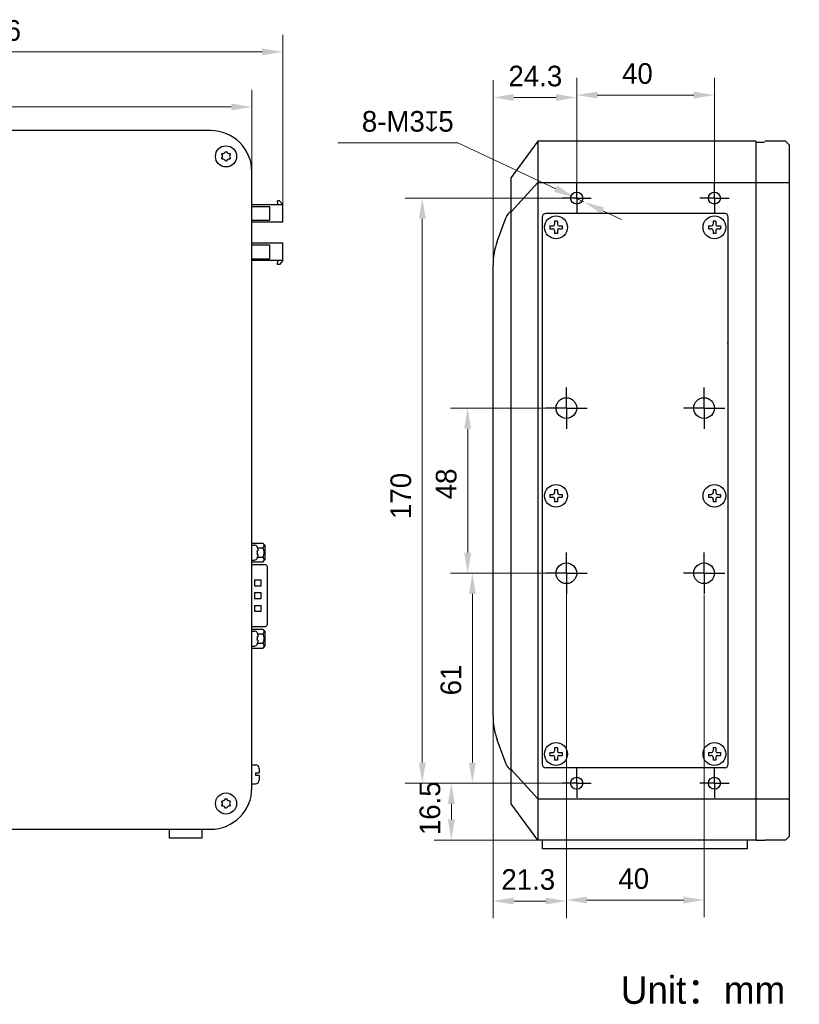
# Model space of a CAD drawing. Header units: millimetres. Extents: x 2240 to 2466, y 1549 to 1692.
# Tile 5 of 5: x 2353 to 2466, y 1549 to 1692. Entities that reach past the tile are written whole.
import ezdxf

# ---------------------------------------------------------------- set-up
doc = ezdxf.new("R2010")
doc.units = ezdxf.units.MM
doc.header["$LTSCALE"] = 0.3
for name, color, linetype in [('0 @ 1', 7, 'Continuous'), ('00_COMPONENTS', 7, 'Continuous'), ('03_ALL_AXES', 7, 'Continuous'), ('51__DRAFT_DIMS', 7, 'Continuous')]:
    doc.layers.add(name, color=color, linetype=linetype)
doc.styles.get("Standard").update_dxf_attribs({"font": '兰亭黑 GBK.TTF'})
doc.styles.add('尺寸值样式', font='兰亭黑 GBK.TTF')
doc.dimstyles.new('1直线标注', dxfattribs={"dimtxt": 3, "dimasz": 3, "dimexe": 2.5, "dimexo": 0, "dimtad": 1, "dimlfac": 2, "dimdsep": 46, "dimtxsty": '尺寸值样式', "dimblk": '_FILLED', "dimcen": 0, "dimclrd": 8, "dimclre": 8, "dimclrt": 7, "dimadec": 0, "dimazin": 0, "dimtp": 0.001, "dimtm": 0.001, "dimtfac": 1, "dimtmove": 0, "dimatfit": 0, "dimldrblk": '_FILLED', "dimfxl": 1, "dimtolj": 1, "dimlwd": 15, "dimlwe": 15, "dimarcsym": 0})
doc.dimstyles.new('2圆直径标注', dxfattribs={"dimtxt": 3, "dimasz": 3, "dimexe": 2.5, "dimexo": 0, "dimtad": 1, "dimtoh": 1, "dimdec": 3, "dimlfac": 2, "dimdsep": 46, "dimtxsty": '尺寸值样式', "dimblk": '_FILLED', "dimcen": 0, "dimclrd": 8, "dimclre": 8, "dimclrt": 7, "dimadec": 0, "dimazin": 0, "dimtp": 0.001, "dimtm": 0.001, "dimtfac": 1, "dimtdec": 3, "dimtmove": 0, "dimatfit": 2, "dimldrblk": '_FILLED', "dimfxl": 1, "dimtolj": 1, "dimlwd": 15, "dimlwe": 15, "dimarcsym": 0})

# ---------------------------------------------------------------- blocks, each defined once
blk = doc.blocks.new('_FILLED')
at = {"color": 0, "linetype": 'ByBlock'}
blk.add_solid([(0, 0), (-1, 0.167), (-1, -0.167)], dxfattribs=at)
blk = doc.blocks.new('*D59')
at = {"layer": '51__DRAFT_DIMS', "color": 8, "lineweight": 15}
for p, q in [((2308.35, 1638.05), (2308.35, 1689.48)), ((2391.35, 1663.6), (2391.35, 1689.48)), ((2311.35, 1686.98), (2388.35, 1686.98))]:
    blk.add_line(p, q, dxfattribs=at)
at = {"layer": 'Defpoints', "color": 0}
for p in [(2391.35, 1686.98), (2391.35, 1663.6), (2308.35, 1638.05)]:
    blk.add_point(p, dxfattribs=at)
at = {"layer": '51__DRAFT_DIMS', "color": 8, "linetype": 'ByBlock', "lineweight": 15, "xscale": 3, "yscale": 3, "zscale": 3, "rotation": 180}
blk.add_blockref('_FILLED', (2308.35, 1686.98), dxfattribs=at)
at = {"layer": '51__DRAFT_DIMS', "color": 8, "linetype": 'ByBlock', "lineweight": 15, "xscale": 3, "yscale": 3, "zscale": 3}
blk.add_blockref('_FILLED', (2391.35, 1686.98), dxfattribs=at)
at = {"layer": '51__DRAFT_DIMS', "color": 7, "insert": (2349.98, 1691.6), "char_height": 3, "attachment_point": 2, "line_spacing_factor": 0.9, "style": '尺寸值样式'}
blk.add_mtext('\\A1;166', dxfattribs=at)
blk = doc.blocks.new('*D60')
at = {"layer": '51__DRAFT_DIMS', "color": 8, "lineweight": 15}
for p, q in [((2308.85, 1669.55), (2308.85, 1681.48)), ((2386.85, 1669.55), (2386.85, 1681.48)), ((2311.85, 1678.98), (2383.85, 1678.98))]:
    blk.add_line(p, q, dxfattribs=at)
at = {"layer": 'Defpoints', "color": 0}
for p in [(2386.85, 1678.98), (2308.85, 1669.55), (2386.85, 1669.55)]:
    blk.add_point(p, dxfattribs=at)
at = {"layer": '51__DRAFT_DIMS', "color": 8, "linetype": 'ByBlock', "lineweight": 15, "xscale": 3, "yscale": 3, "zscale": 3, "rotation": 180}
blk.add_blockref('_FILLED', (2308.85, 1678.98), dxfattribs=at)
at = {"layer": '51__DRAFT_DIMS', "color": 8, "linetype": 'ByBlock', "lineweight": 15, "xscale": 3, "yscale": 3, "zscale": 3}
blk.add_blockref('_FILLED', (2386.85, 1678.98), dxfattribs=at)
at = {"layer": '51__DRAFT_DIMS', "color": 7, "insert": (2347.05, 1683.6), "char_height": 3, "attachment_point": 2, "line_spacing_factor": 0.9, "style": '尺寸值样式'}
blk.add_mtext('\\A1;156', dxfattribs=at)
blk = doc.blocks.new('*D124')
at = {"layer": '51__DRAFT_DIMS', "color": 8, "lineweight": 15}
for p, q in [((2399.34, 1673.76), (2416.79, 1673.76)), ((2431.02, 1667.09), (2416.79, 1673.76)), ((2435.09, 1665.18), (2433.73, 1665.82)), ((2437.81, 1663.91), (2440.52, 1662.64))]:
    blk.add_line(p, q, dxfattribs=at)
at = {"layer": 'Defpoints', "color": 0}
for p in [(2433.73, 1665.82), (2435.09, 1665.18)]:
    blk.add_point(p, dxfattribs=at)
at = {"layer": '51__DRAFT_DIMS', "color": 8, "linetype": 'ByBlock', "lineweight": 15, "xscale": 3, "yscale": 3, "zscale": 3}
for p, rotation in [((2433.73, 1665.82), 334.8851577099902), ((2435.09, 1665.18), 154.8851577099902)]:
    blk.add_blockref('_FILLED', p, dxfattribs=dict(at, rotation=rotation))
at = {"layer": '51__DRAFT_DIMS', "color": 7, "insert": (2416.17, 1678.39), "char_height": 3, "attachment_point": 3, "line_spacing_factor": 0.9, "style": '尺寸值样式'}
blk.add_mtext('\\A1;8-M{\\A1;3\\fgdt|b1|i0|c134|p2;x\\fFZLanTingHei-R-GBK|b0|i0|c134|p2;5}', dxfattribs=at)
blk = doc.blocks.new('*D125')
at = {"layer": '51__DRAFT_DIMS', "color": 8, "lineweight": 15}
for p, q in [((2434.03, 1667.2), (2434.03, 1683.21)), ((2454.03, 1667.26), (2454.03, 1683.21)), ((2437.03, 1680.71), (2451.03, 1680.71))]:
    blk.add_line(p, q, dxfattribs=at)
at = {"layer": 'Defpoints', "color": 0}
for p in [(2454.03, 1680.71), (2434.03, 1667.2), (2454.03, 1667.26)]:
    blk.add_point(p, dxfattribs=at)
at = {"layer": '51__DRAFT_DIMS', "color": 8, "linetype": 'ByBlock', "lineweight": 15, "xscale": 3, "yscale": 3, "zscale": 3, "rotation": 180}
blk.add_blockref('_FILLED', (2434.03, 1680.71), dxfattribs=at)
at = {"layer": '51__DRAFT_DIMS', "color": 8, "linetype": 'ByBlock', "lineweight": 15, "xscale": 3, "yscale": 3, "zscale": 3}
blk.add_blockref('_FILLED', (2454.03, 1680.71), dxfattribs=at)
at = {"layer": '51__DRAFT_DIMS', "color": 7, "insert": (2442.85, 1685.34), "char_height": 3, "attachment_point": 2, "line_spacing_factor": 0.9, "style": '尺寸值样式'}
blk.add_mtext('\\A1;40', dxfattribs=at)
blk = doc.blocks.new('*D126')
at = {"layer": '51__DRAFT_DIMS', "color": 8, "lineweight": 15}
for p, q in [((2421.88, 1655.02), (2421.88, 1682.85)), ((2434.03, 1667.02), (2434.03, 1682.85)), ((2431.03, 1680.35), (2424.88, 1680.35))]:
    blk.add_line(p, q, dxfattribs=at)
at = {"layer": 'Defpoints', "color": 0}
for p in [(2421.88, 1680.35), (2434.03, 1667.02), (2421.88, 1655.02)]:
    blk.add_point(p, dxfattribs=at)
at = {"layer": '51__DRAFT_DIMS', "color": 8, "linetype": 'ByBlock', "lineweight": 15, "xscale": 3, "yscale": 3, "zscale": 3, "rotation": 180}
blk.add_blockref('_FILLED', (2421.88, 1680.35), dxfattribs=at)
at = {"layer": '51__DRAFT_DIMS', "color": 8, "linetype": 'ByBlock', "lineweight": 15, "xscale": 3, "yscale": 3, "zscale": 3}
blk.add_blockref('_FILLED', (2434.03, 1680.35), dxfattribs=at)
at = {"layer": '51__DRAFT_DIMS', "color": 7, "insert": (2428.03, 1684.97), "char_height": 3, "attachment_point": 2, "line_spacing_factor": 0.9, "style": '尺寸值样式'}
blk.add_mtext('\\A1;\\A1;24.3', dxfattribs=at)
blk = doc.blocks.new('*D127')
at = {"layer": '51__DRAFT_DIMS', "color": 8, "lineweight": 15}
for p, q in [((2432.24, 1665.74), (2409.11, 1665.74)), ((2411.61, 1662.74), (2411.61, 1583.74)), ((2432.82, 1580.74), (2409.11, 1580.74))]:
    blk.add_line(p, q, dxfattribs=at)
at = {"layer": 'Defpoints', "color": 0}
for p in [(2432.24, 1665.74), (2411.61, 1580.74), (2432.82, 1580.74)]:
    blk.add_point(p, dxfattribs=at)
at = {"layer": '51__DRAFT_DIMS', "color": 8, "linetype": 'ByBlock', "lineweight": 15, "xscale": 3, "yscale": 3, "zscale": 3}
for p, rotation in [((2411.61, 1665.74), 90), ((2411.61, 1580.74), 270)]:
    blk.add_blockref('_FILLED', p, dxfattribs=dict(at, rotation=rotation))
at = {"layer": '51__DRAFT_DIMS', "color": 7, "insert": (2406.98, 1622.48), "char_height": 3, "attachment_point": 2, "rotation": 90, "line_spacing_factor": 0.9, "style": '尺寸值样式'}
blk.add_mtext('\\A1;170', dxfattribs=at)
blk = doc.blocks.new('*D128')
at = {"layer": '51__DRAFT_DIMS', "color": 8, "lineweight": 15}
for p, q in [((2430.21, 1635.24), (2415.7, 1635.24)), ((2418.2, 1632.24), (2418.2, 1614.24)), ((2429.92, 1611.24), (2415.7, 1611.24))]:
    blk.add_line(p, q, dxfattribs=at)
at = {"layer": 'Defpoints', "color": 0}
for p in [(2430.21, 1635.24), (2418.2, 1611.24), (2429.92, 1611.24)]:
    blk.add_point(p, dxfattribs=at)
at = {"layer": '51__DRAFT_DIMS', "color": 8, "linetype": 'ByBlock', "lineweight": 15, "xscale": 3, "yscale": 3, "zscale": 3}
for p, rotation in [((2418.2, 1635.24), 90), ((2418.2, 1611.24), 270)]:
    blk.add_blockref('_FILLED', p, dxfattribs=dict(at, rotation=rotation))
at = {"layer": '51__DRAFT_DIMS', "color": 7, "insert": (2413.57, 1624.22), "char_height": 3, "attachment_point": 2, "rotation": 90, "line_spacing_factor": 0.9, "style": '尺寸值样式'}
blk.add_mtext('\\A1;48', dxfattribs=at)
blk = doc.blocks.new('*D129')
at = {"layer": '51__DRAFT_DIMS', "color": 8, "lineweight": 15}
for p, q in [((2430.31, 1611.24), (2416.38, 1611.24)), ((2418.88, 1583.74), (2418.88, 1608.24)), ((2432.35, 1580.74), (2416.38, 1580.74))]:
    blk.add_line(p, q, dxfattribs=at)
at = {"layer": 'Defpoints', "color": 0}
for p in [(2418.88, 1611.24), (2430.31, 1611.24), (2432.35, 1580.74)]:
    blk.add_point(p, dxfattribs=at)
at = {"layer": '51__DRAFT_DIMS', "color": 8, "linetype": 'ByBlock', "lineweight": 15, "xscale": 3, "yscale": 3, "zscale": 3}
for p, rotation in [((2418.88, 1611.24), 90), ((2418.88, 1580.74), 270)]:
    blk.add_blockref('_FILLED', p, dxfattribs=dict(at, rotation=rotation))
at = {"layer": '51__DRAFT_DIMS', "color": 7, "insert": (2414.26, 1595.74), "char_height": 3, "attachment_point": 2, "rotation": 90, "line_spacing_factor": 0.9, "style": '尺寸值样式'}
blk.add_mtext('\\A1;61', dxfattribs=at)
blk = doc.blocks.new('*D130')
at = {"layer": '51__DRAFT_DIMS', "color": 8, "lineweight": 15}
for p, q in [((2432.99, 1580.74), (2413.33, 1580.74)), ((2415.83, 1577.74), (2415.83, 1575.49)), ((2428.38, 1572.49), (2413.33, 1572.49))]:
    blk.add_line(p, q, dxfattribs=at)
at = {"layer": 'Defpoints', "color": 0}
for p in [(2432.99, 1580.74), (2415.83, 1572.49), (2428.38, 1572.49)]:
    blk.add_point(p, dxfattribs=at)
at = {"layer": '51__DRAFT_DIMS', "color": 8, "linetype": 'ByBlock', "lineweight": 15, "xscale": 3, "yscale": 3, "zscale": 3}
for p, rotation in [((2415.83, 1580.74), 90), ((2415.83, 1572.49), 270)]:
    blk.add_blockref('_FILLED', p, dxfattribs=dict(at, rotation=rotation))
at = {"layer": '51__DRAFT_DIMS', "color": 7, "insert": (2411.21, 1577.11), "char_height": 3, "attachment_point": 2, "rotation": 90, "line_spacing_factor": 0.9, "style": '尺寸值样式'}
blk.add_mtext('\\A1;\\A1;{\\C7;16.5}', dxfattribs=at)
blk = doc.blocks.new('*D131')
at = {"layer": '51__DRAFT_DIMS', "color": 8, "lineweight": 15}
for p, q in [((2432.53, 1607.68), (2432.53, 1561.13)), ((2421.88, 1591.47), (2421.88, 1561.13)), ((2429.53, 1563.63), (2424.88, 1563.63))]:
    blk.add_line(p, q, dxfattribs=at)
at = {"layer": 'Defpoints', "color": 0}
for p in [(2432.53, 1607.68), (2421.88, 1591.47), (2421.88, 1563.63)]:
    blk.add_point(p, dxfattribs=at)
at = {"layer": '51__DRAFT_DIMS', "color": 8, "linetype": 'ByBlock', "lineweight": 15, "xscale": 3, "yscale": 3, "zscale": 3, "rotation": 180}
blk.add_blockref('_FILLED', (2421.88, 1563.63), dxfattribs=at)
at = {"layer": '51__DRAFT_DIMS', "color": 8, "linetype": 'ByBlock', "lineweight": 15, "xscale": 3, "yscale": 3, "zscale": 3}
blk.add_blockref('_FILLED', (2432.53, 1563.63), dxfattribs=at)
at = {"layer": '51__DRAFT_DIMS', "color": 7, "insert": (2427, 1568.26), "char_height": 3, "attachment_point": 2, "line_spacing_factor": 0.9, "style": '尺寸值样式'}
blk.add_mtext('\\A1;\\A1;21.3', dxfattribs=at)
blk = doc.blocks.new('*D132')
at = {"layer": '51__DRAFT_DIMS', "color": 8, "lineweight": 15}
for p, q in [((2432.53, 1608.4), (2432.53, 1561.27)), ((2452.53, 1608.11), (2452.53, 1561.27)), ((2435.53, 1563.77), (2449.53, 1563.77))]:
    blk.add_line(p, q, dxfattribs=at)
at = {"layer": 'Defpoints', "color": 0}
for p in [(2432.53, 1608.4), (2452.53, 1608.11), (2452.53, 1563.77)]:
    blk.add_point(p, dxfattribs=at)
at = {"layer": '51__DRAFT_DIMS', "color": 8, "linetype": 'ByBlock', "lineweight": 15, "xscale": 3, "yscale": 3, "zscale": 3, "rotation": 180}
blk.add_blockref('_FILLED', (2432.53, 1563.77), dxfattribs=at)
at = {"layer": '51__DRAFT_DIMS', "color": 8, "linetype": 'ByBlock', "lineweight": 15, "xscale": 3, "yscale": 3, "zscale": 3}
blk.add_blockref('_FILLED', (2452.53, 1563.77), dxfattribs=at)
at = {"layer": '51__DRAFT_DIMS', "color": 7, "insert": (2442.32, 1568.39), "char_height": 3, "attachment_point": 2, "line_spacing_factor": 0.9, "style": '尺寸值样式'}
blk.add_mtext('\\A1;\\A1;40', dxfattribs=at)

msp = doc.modelspace()

# ---------------------------------------------------------------- linework, layer by layer
at = {"layer": '00_COMPONENTS', "color": 7}
for p, q in [((2380.85459, 1675.5515), (2314.85459, 1675.5515)), ((2428.38068, 1673.99099), (2424.53068, 1668.74099)), ((2428.38068, 1673.99099), (2428.38068, 1572.49099)), ((2460.03068, 1673.99099), (2428.38068, 1673.99099)), ((2460.08068, 1572.48351), (2460.08068, 1673.99099)), ((2460.08068, 1673.84099), (2461.33068, 1673.84099)), ((2464.38068, 1673.99099), (2461.38068, 1673.99099)), ((2464.88068, 1673.49099), (2464.38068, 1673.99099)), ((2464.88068, 1673.49099), (2464.88068, 1572.99099)), ((2386.85459, 1580.0515), (2386.85459, 1669.5515)), ((2424.53068, 1577.74099), (2424.53068, 1668.74099)), ((2428.38068, 1667.99099), (2424.53068, 1663.74099)), ((2428.38068, 1667.99099), (2464.88068, 1667.99099)), ((2390.60459, 1664.8015), (2390.55459, 1665.3515)), ((2390.85459, 1665.3515), (2390.55459, 1665.3515)), ((2390.85459, 1665.3515), (2391.35459, 1664.8015)), ((2386.85459, 1664.8015), (2391.35459, 1664.8015)), ((2386.85459, 1664.514), (2389.40459, 1664.514)), ((2389.40459, 1664.514), (2389.40459, 1662.514)), ((2391.35459, 1662.2265), (2391.35459, 1664.8015)), ((2455.53068, 1663.49099), (2429.53068, 1663.49099)), ((2386.85459, 1662.514), (2389.40459, 1662.514)), ((2391.35459, 1662.2265), (2386.85459, 1662.2265)), ((2422.48375, 1659.43674), (2423.7674, 1662.96353)), ((2429.03068, 1662.99099), (2429.03068, 1583.49099)), ((2430.83068, 1662.36599), (2430.83068, 1661.94099)), ((2431.23068, 1662.36599), (2430.83068, 1662.36599)), ((2431.23068, 1662.36599), (2431.23068, 1661.94099)), ((2453.83068, 1662.36599), (2453.83068, 1661.94099)), ((2454.23068, 1662.36599), (2453.83068, 1662.36599)), ((2454.23068, 1662.36599), (2454.23068, 1661.94099)), ((2456.03068, 1583.49099), (2456.03068, 1662.99099)), ((2430.15568, 1661.69099), (2430.15568, 1661.29099)), ((2430.15568, 1661.69099), (2430.58068, 1661.69099)), ((2430.15568, 1661.29099), (2430.58068, 1661.29099)), ((2430.83068, 1661.04099), (2430.83068, 1660.61599)), ((2431.23068, 1660.61599), (2430.83068, 1660.61599)), ((2431.23068, 1661.04099), (2431.23068, 1660.61599)), ((2431.48068, 1661.69099), (2431.90568, 1661.69099)), ((2431.48068, 1661.29099), (2431.90568, 1661.29099)), ((2431.90568, 1661.69099), (2431.90568, 1661.29099)), ((2453.15568, 1661.69099), (2453.15568, 1661.29099)), ((2453.15568, 1661.69099), (2453.58068, 1661.69099)), ((2453.15568, 1661.29099), (2453.58068, 1661.29099)), ((2453.83068, 1661.04099), (2453.83068, 1660.61599)), ((2454.23068, 1660.61599), (2453.83068, 1660.61599)), ((2454.23068, 1661.04099), (2454.23068, 1660.61599)), ((2454.48068, 1661.69099), (2454.90568, 1661.69099)), ((2454.48068, 1661.29099), (2454.90568, 1661.29099)), ((2454.90568, 1661.69099), (2454.90568, 1661.29099)), ((2386.85459, 1659.2265), (2391.35459, 1659.2265)), ((2391.35459, 1656.6515), (2391.35459, 1659.2265)), ((2386.85459, 1658.939), (2389.40459, 1658.939)), ((2389.40459, 1658.939), (2389.40459, 1656.939)), ((2386.85459, 1656.939), (2389.40459, 1656.939)), ((2391.35459, 1656.6515), (2386.85459, 1656.6515)), ((2390.55459, 1656.1015), (2390.60459, 1656.6515)), ((2391.35459, 1656.6515), (2390.85459, 1656.1015)), ((2455.93068, 1656.53445), (2456.03068, 1656.63445)), ((2390.85459, 1656.1015), (2390.55459, 1656.1015)), ((2421.88068, 1590.46545), (2421.88068, 1656.01654)), ((2455.93068, 1644.64092), (2456.03068, 1644.74092)), ((2455.93068, 1632.74738), (2456.03068, 1632.84738)), ((2430.83068, 1623.36599), (2430.83068, 1622.94099)), ((2431.23068, 1623.36599), (2430.83068, 1623.36599)), ((2431.23068, 1623.36599), (2431.23068, 1622.94099)), ((2454.23068, 1623.36599), (2453.83068, 1623.36599)), ((2453.83068, 1623.36599), (2453.83068, 1622.94099)), ((2454.23068, 1623.36599), (2454.23068, 1622.94099)), ((2430.15568, 1622.69099), (2430.15568, 1622.29099)), ((2430.15568, 1622.69099), (2430.58068, 1622.69099)), ((2430.15568, 1622.29099), (2430.58068, 1622.29099)), ((2430.83068, 1622.04099), (2430.83068, 1621.61599)), ((2431.23068, 1622.04099), (2431.23068, 1621.61599)), ((2431.48068, 1622.69099), (2431.90568, 1622.69099)), ((2431.48068, 1622.29099), (2431.90568, 1622.29099)), ((2431.90568, 1622.69099), (2431.90568, 1622.29099)), ((2453.15568, 1622.69099), (2453.58068, 1622.69099)), ((2453.15568, 1622.69099), (2453.15568, 1622.29099)), ((2453.15568, 1622.29099), (2453.58068, 1622.29099)), ((2453.83068, 1622.04099), (2453.83068, 1621.61599)), ((2454.23068, 1622.04099), (2454.23068, 1621.61599)), ((2454.48068, 1622.69099), (2454.90568, 1622.69099)), ((2454.48068, 1622.29099), (2454.90568, 1622.29099)), ((2454.90568, 1622.69099), (2454.90568, 1622.29099)), ((2431.23068, 1621.61599), (2430.83068, 1621.61599)), ((2454.23068, 1621.61599), (2453.83068, 1621.61599)), ((2455.93068, 1620.85385), (2456.03068, 1620.95385)), ((2386.85459, 1615.6227), (2388.45459, 1615.6227)), ((2386.85459, 1615.3415), (2387.21959, 1615.3415)), ((2387.64949, 1615.05889), (2387.66305, 1615.07246)), ((2387.6995, 1614.9371), (2388.45459, 1614.9371)), ((2387.71959, 1614.78565), (2387.71959, 1614.504)), ((2388.45459, 1615.6227), (2388.75459, 1615.3227)), ((2388.75459, 1615.3227), (2388.75459, 1613.18029)), ((2387.64949, 1614.504), (2387.71959, 1614.504)), ((2387.71959, 1614.004), (2387.64949, 1614.004)), ((2387.66305, 1613.43554), (2387.64949, 1613.4491)), ((2387.69819, 1613.56589), (2388.45459, 1613.56589)), ((2387.71959, 1614.004), (2387.71959, 1613.72234)), ((2386.85459, 1613.1665), (2387.21959, 1613.1665)), ((2386.85459, 1612.88029), (2388.45459, 1612.88029)), ((2386.85459, 1612.504), (2388.70459, 1612.504)), ((2388.75459, 1613.18029), (2388.45459, 1612.88029)), ((2389.06427, 1611.254), (2389.06428, 1604.754)), ((2387.22959, 1610.279), (2388.22959, 1610.279)), ((2387.22959, 1610.279), (2387.22959, 1609.429)), ((2387.22959, 1609.429), (2388.22959, 1609.429)), ((2388.22959, 1609.429), (2388.22959, 1610.279)), ((2455.93068, 1608.96031), (2456.03068, 1609.06031)), ((2387.22959, 1608.429), (2388.22959, 1608.429)), ((2387.22959, 1608.429), (2387.22959, 1607.579)), ((2388.22959, 1607.579), (2388.22959, 1608.429)), ((2387.22959, 1607.579), (2388.22959, 1607.579)), ((2387.22959, 1606.579), (2388.22959, 1606.579)), ((2387.22959, 1606.579), (2387.22959, 1605.729)), ((2388.22959, 1605.729), (2388.22959, 1606.579)), ((2387.22959, 1605.729), (2388.22959, 1605.729)), ((2386.85459, 1603.504), (2388.70459, 1603.504)), ((2389.07711, 1603.77252), (2389.07711, 1603.77347)), ((2386.85459, 1603.1277), (2388.45459, 1603.1277)), ((2386.85459, 1602.8415), (2387.21959, 1602.8415)), ((2387.64949, 1602.55889), (2387.66305, 1602.57246)), ((2387.64949, 1602.004), (2387.71959, 1602.004)), ((2387.6982, 1602.4421), (2388.45459, 1602.4421)), ((2387.71959, 1602.28565), (2387.71959, 1602.004)), ((2388.45459, 1603.1277), (2388.75459, 1602.8277)), ((2388.75459, 1602.8277), (2388.75459, 1600.68529)), ((2386.85459, 1600.6665), (2387.21959, 1600.6665)), ((2387.71959, 1601.504), (2387.64949, 1601.504)), ((2387.66305, 1600.93554), (2387.64949, 1600.9491)), ((2387.69947, 1601.07089), (2388.45459, 1601.07089)), ((2387.71959, 1601.504), (2387.71959, 1601.22234)), ((2388.75459, 1600.68529), (2388.45459, 1600.38529)), ((2386.85459, 1600.38529), (2388.45459, 1600.38529)), ((2455.93068, 1597.06677), (2456.03068, 1597.16677)), ((2423.7674, 1583.51846), (2422.48375, 1587.04525)), ((2430.15568, 1585.19099), (2430.58068, 1585.19099)), ((2430.15568, 1585.19099), (2430.15568, 1584.79099)), ((2430.15568, 1584.79099), (2430.58068, 1584.79099)), ((2431.23068, 1585.86599), (2430.83068, 1585.86599)), ((2430.83068, 1585.86599), (2430.83068, 1585.44099)), ((2431.23068, 1585.86599), (2431.23068, 1585.44099)), ((2431.48068, 1585.19099), (2431.90568, 1585.19099)), ((2431.48068, 1584.79099), (2431.90568, 1584.79099)), ((2431.90568, 1585.19099), (2431.90568, 1584.79099)), ((2453.15568, 1585.19099), (2453.58068, 1585.19099)), ((2453.15568, 1585.19099), (2453.15568, 1584.79099)), ((2453.15568, 1584.79099), (2453.58068, 1584.79099)), ((2454.23068, 1585.86599), (2453.83068, 1585.86599)), ((2453.83068, 1585.86599), (2453.83068, 1585.44099)), ((2454.23068, 1585.86599), (2454.23068, 1585.44099)), ((2454.48068, 1585.19099), (2454.90568, 1585.19099)), ((2454.48068, 1584.79099), (2454.90568, 1584.79099)), ((2454.90568, 1585.19099), (2454.90568, 1584.79099)), ((2386.85459, 1583.4265), (2387.40459, 1583.4265)), ((2430.83068, 1584.54099), (2430.83068, 1584.11599)), ((2431.23068, 1584.11599), (2430.83068, 1584.11599)), ((2431.23068, 1584.54099), (2431.23068, 1584.11599)), ((2453.83068, 1584.54099), (2453.83068, 1584.11599)), ((2454.23068, 1584.11599), (2453.83068, 1584.11599)), ((2454.23068, 1584.54099), (2454.23068, 1584.11599)), ((2387.45459, 1582.2515), (2387.90459, 1582.2515)), ((2387.45459, 1581.8515), (2387.45459, 1582.2515)), ((2387.9041, 1582.92601), (2387.90459, 1582.9265)), ((2387.90459, 1582.90333), (2387.90459, 1582.2515)), ((2428.38068, 1578.49099), (2424.53068, 1582.74099)), ((2455.53068, 1582.99099), (2429.53068, 1582.99099)), ((2386.85459, 1580.6765), (2387.40459, 1580.6765)), ((2387.90459, 1581.8515), (2387.45459, 1581.8515)), ((2387.90459, 1581.1765), (2387.9041, 1581.17699)), ((2387.90459, 1581.8515), (2387.90459, 1581.19966)), ((2428.38068, 1572.49099), (2424.53068, 1577.74099)), ((2428.38068, 1578.49099), (2464.88068, 1578.49099)), ((2314.85459, 1574.0515), (2380.85459, 1574.0515)), ((2374.85459, 1574.0515), (2374.85459, 1572.7515)), ((2379.60459, 1574.0515), (2379.60459, 1572.7515)), ((2379.60459, 1572.7515), (2374.85459, 1572.7515)), ((2460.03068, 1572.49099), (2428.38068, 1572.49099)), ((2429.03068, 1572.49099), (2429.03068, 1571.19099)), ((2458.78068, 1572.49099), (2458.78068, 1571.19099)), ((2460.11401, 1572.48351), (2461.36401, 1572.48351)), ((2464.38068, 1572.49099), (2461.38068, 1572.49099)), ((2464.88068, 1572.99099), (2464.38068, 1572.49099)), ((2458.78068, 1571.19099), (2429.03068, 1571.19099))]:
    msp.add_line(p, q, dxfattribs=at)
for centre, radius in [((2383.10459, 1671.8015), 1.53273), ((2434.03068, 1665.74099), 0.875), ((2454.03068, 1665.74099), 0.875), ((2431.03068, 1661.49099), 1.65), ((2454.03068, 1661.49099), 1.65), ((2432.53068, 1635.24099), 1.5), ((2452.53068, 1635.24099), 1.5), ((2431.03068, 1622.49099), 1.65), ((2454.03068, 1622.49099), 1.65), ((2432.53068, 1611.24099), 1.5), ((2452.53068, 1611.24099), 1.5), ((2431.03068, 1584.99099), 1.65), ((2454.03068, 1584.99099), 1.65), ((2434.03068, 1580.74099), 0.875), ((2454.03068, 1580.74099), 0.875), ((2383.10459, 1577.8015), 1.53273)]:
    msp.add_circle(centre, radius, dxfattribs=at)
for centre, radius, start, end in [((2380.85459, 1669.5515), 6, 0, 90), ((2382.72656, 1672.45627), 0.24396, 267.192501, 332.8074989), ((2383.47494, 1672.44297), 0.23109, 206.7657738, 273.2342262), ((2382.41815, 1671.8015), 0.18609, 325.3043116, 34.6956884), ((2382.73424, 1671.16003), 0.23109, 26.7657738, 93.2342262), ((2383.44782, 1671.20702), 0.18609, 85.3043116, 154.6956884), ((2383.86065, 1671.8015), 0.24396, 147.1925011, 212.807499), ((2425.17694, 1662.4505), 1.5, 115.5215904, 160), ((2429.53068, 1662.99099), 0.5, 90, 180), ((2455.53068, 1662.99099), 0.5, 0, 90), ((2430.58068, 1661.94099), 0.25, 269.9999755, 359.9999756), ((2430.58068, 1661.04099), 0.25, 359.9999756, 89.9999755), ((2431.48068, 1661.94099), 0.25, 179.9999756, 269.9999755), ((2431.48068, 1661.04099), 0.25, 89.9999755, 179.9999756), ((2453.58068, 1661.94099), 0.25, 270.0000245, 0.0000244), ((2453.58068, 1661.04099), 0.25, 0.0000244, 90.0000245), ((2454.48068, 1661.94099), 0.25, 180.0000244, 270.0000245), ((2454.48068, 1661.04099), 0.25, 90.0000245, 180.0000244), ((2431.88068, 1656.01654), 10, 160, 180), ((2430.58068, 1622.94099), 0.25, 270, 0), ((2430.58068, 1622.04099), 0.25, 0, 90), ((2431.48068, 1622.94099), 0.25, 180, 270), ((2431.48068, 1622.04099), 0.25, 90, 180), ((2453.58068, 1622.94099), 0.25, 270, 0), ((2453.58068, 1622.04099), 0.25, 0, 90), ((2454.48068, 1622.94099), 0.25, 180, 270), ((2454.48068, 1622.04099), 0.25, 90, 180), ((2387.21959, 1614.8415), 0.5, 27.5111389, 90), ((2387.21959, 1613.6665), 0.5, 270, 332.4888611), ((2385.41849, 1614.254), 2.24496, 353.6062416, 6.3937584), ((2388.70459, 1612.104), 0.4, 21.9760275, 90), ((2390.63061, 1612.15755), 1.55927, 177.3763869, 178.0883375), ((2390.63243, 1612.15748), 1.5611, 177.3777945, 178.0892916), ((2470.44836, 1611.25045), 81.38409, 179.8440321, 179.9975001), ((2470.19549, 1611.24838), 81.13123, 179.8420885, 179.9960339), ((2388.70459, 1603.904), 0.4, 270, 338.0239725), ((2387.21959, 1602.3415), 0.5, 27.5111389, 90), ((2385.41849, 1601.754), 2.24496, 353.6062416, 6.3937584), ((2387.21959, 1601.1665), 0.5, 270, 332.4888611), ((2431.88068, 1590.46545), 10, 180, 200), ((2430.58068, 1585.44099), 0.25, 270.0000245, 0.0000244), ((2430.58068, 1584.54099), 0.25, 0.0000244, 90.0000245), ((2431.48068, 1585.44099), 0.25, 180.0000244, 270.0000245), ((2431.48068, 1584.54099), 0.25, 90.0000245, 180.0000244), ((2453.58068, 1585.44099), 0.25, 270.0000245, 0.0000244), ((2453.58068, 1584.54099), 0.25, 0.0000244, 90.0000245), ((2454.48068, 1585.44099), 0.25, 180.0000244, 270.0000245), ((2454.48068, 1584.54099), 0.25, 90.0000245, 180.0000244), ((2387.40459, 1582.9265), 0.5, 0, 90), ((2425.17694, 1584.03149), 1.5, 200, 244.4784096), ((2429.53068, 1583.49099), 0.5, 180, 270), ((2455.53068, 1583.49099), 0.5, 270, 0), ((2387.37817, 1582.90323), 0.52642, 0.0115879, 2.4798524), ((2387.40459, 1581.1765), 0.5, 270, 0), ((2387.37817, 1581.19977), 0.52642, 357.520148, 359.9884125), ((2380.85459, 1580.0515), 6, 270, 0), ((2382.41815, 1577.8015), 0.18609, 325.3043116, 34.6956884), ((2382.72656, 1578.45627), 0.24396, 267.192501, 332.8074989), ((2383.47494, 1578.44297), 0.23109, 206.7657738, 273.2342262), ((2383.86065, 1577.8015), 0.24396, 147.1925011, 212.807499), ((2382.73424, 1577.16003), 0.23109, 26.7657738, 93.2342262), ((2383.44782, 1577.20702), 0.18609, 85.3043116, 154.6956884)]:
    msp.add_arc(centre, radius, start, end, dxfattribs=at)
for points, knots in [([(2382.57115, 1671.90742), (2382.49347, 1672.01962), (2382.44689, 1672.17585), (2382.59729, 1672.21835), (2382.71461, 1672.2126)], [0, 0, 0, 0, 0.520766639, 1, 1, 1, 1]), ([(2382.94356, 1672.34478), (2382.99724, 1672.44926), (2383.10559, 1672.55471), (2383.21394, 1672.4473), (2383.26862, 1672.3389)], [0, 0, 0, 0, 0.495394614, 1, 1, 1, 1]), ([(2383.48798, 1672.21225), (2383.6092, 1672.2191), (2383.75639, 1672.17897), (2383.71925, 1672.03241), (2383.65561, 1671.93368)], [0, 0, 0, 0, 0.504605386, 1, 1, 1, 1]), ([(2382.7212, 1671.39075), (2382.59999, 1671.3839), (2382.44647, 1671.42575), (2382.49347, 1671.58337), (2382.57115, 1671.69557)], [0, 0, 0, 0, 0.483832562, 1, 1, 1, 1]), ([(2383.27958, 1671.28656), (2383.22125, 1671.16318), (2383.10825, 1671.04368), (2382.99524, 1671.1557), (2382.94057, 1671.2641)], [0, 0, 0, 0, 0.516167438, 1, 1, 1, 1]), ([(2383.65561, 1671.66931), (2383.71925, 1671.57059), (2383.75765, 1671.41909), (2383.59906, 1671.38131), (2383.46305, 1671.39248)], [0, 0, 0, 0, 0.479233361, 1, 1, 1, 1]), ([(2388.45459, 1614.9371), (2388.48051, 1614.96302), (2388.52865, 1615.01531), (2388.58826, 1615.09943), (2388.62841, 1615.18771), (2388.64303, 1615.2799), (2388.62842, 1615.3721), (2388.58826, 1615.46037), (2388.52865, 1615.5445), (2388.48051, 1615.59678), (2388.45459, 1615.6227)], [0, 0, 0, 0, 0.138019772, 0.267048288, 0.386745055, 0.499999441, 0.613253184, 0.732951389, 0.86198154, 1, 1, 1, 1]), ([(2388.45459, 1613.56589), (2388.5079, 1613.67251), (2388.60044, 1613.89358), (2388.65714, 1614.2515), (2388.60044, 1614.60941), (2388.5079, 1614.83049), (2388.45459, 1614.9371)], [0, 0, 0, 0, 0.250179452, 0.499999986, 0.749820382, 1, 1, 1, 1]), ([(2388.45459, 1612.88029), (2388.48051, 1612.90621), (2388.52865, 1612.9585), (2388.58826, 1613.04262), (2388.62841, 1613.1309), (2388.64303, 1613.22309), (2388.62842, 1613.31529), (2388.58826, 1613.40356), (2388.52865, 1613.48769), (2388.48051, 1613.53997), (2388.45459, 1613.56589)], [0, 0, 0, 0, 0.138019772, 0.267048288, 0.386745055, 0.499999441, 0.613253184, 0.732951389, 0.86198154, 1, 1, 1, 1]), ([(2389.0722, 1612.20953), (2389.06901, 1612.1172), (2389.06672, 1611.87131), (2389.06499, 1611.62547), (2389.06457, 1611.47198)], [0, 0, 0, 0, 0.375744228, 1, 1, 1, 1]), ([(2389.07528, 1612.254), (2389.07472, 1612.254), (2389.07475, 1612.25077), (2389.07384, 1612.24707), (2389.07353, 1612.23862), (2389.07314, 1612.23255), (2389.07297, 1612.2289)], [0, 0, 0, 0, 0.066438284, 0.254708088, 0.566056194, 1, 1, 1, 1]), ([(2389.07451, 1612.25119), (2389.07435, 1612.25003), (2389.0736, 1612.24262), (2389.07326, 1612.23519), (2389.07297, 1612.22893)], [0, 0, 0, 0, 0.157475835, 1, 1, 1, 1]), ([(2389.07528, 1612.254), (2389.07501, 1612.254), (2389.0748, 1612.25261), (2389.07461, 1612.2519), (2389.07451, 1612.25119)], [0, 0, 0, 0, 0.271986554, 1, 1, 1, 1]), ([(2389.06427, 1604.754), (2389.06427, 1604.64078), (2389.06479, 1604.42783), (2389.06633, 1604.14043), (2389.0694, 1603.92601), (2389.07111, 1603.81125), (2389.07338, 1603.77102)], [0, 0, 0, 0, 0.345493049, 0.649885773, 0.877048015, 1, 1, 1, 1]), ([(2389.06428, 1604.754), (2389.06428, 1604.64078), (2389.06479, 1604.42783), (2389.06633, 1604.14043), (2389.0694, 1603.92601), (2389.07111, 1603.81125), (2389.07338, 1603.77102)], [0, 0, 0, 0, 0.345493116, 0.649885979, 0.877048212, 1, 1, 1, 1]), ([(2389.07338, 1603.77102), (2389.07347, 1603.76946), (2389.07377, 1603.76472), (2389.07409, 1603.75997), (2389.07452, 1603.7568)], [0, 0, 0, 0, 0.328301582, 1, 1, 1, 1]), ([(2389.07338, 1603.77102), (2389.07347, 1603.76946), (2389.07377, 1603.76472), (2389.07409, 1603.75996), (2389.07453, 1603.7568)], [0, 0, 0, 0, 0.328337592, 1, 1, 1, 1]), ([(2389.07452, 1603.7568), (2389.07462, 1603.7561), (2389.07481, 1603.75538), (2389.07502, 1603.754), (2389.07529, 1603.754)], [0, 0, 0, 0, 0.727965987, 1, 1, 1, 1]), ([(2389.07453, 1603.7568), (2389.07462, 1603.75609), (2389.07481, 1603.75538), (2389.07502, 1603.754), (2389.07529, 1603.754)], [0, 0, 0, 0, 0.727931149, 1, 1, 1, 1]), ([(2388.45459, 1602.4421), (2388.48051, 1602.46802), (2388.52865, 1602.52031), (2388.58826, 1602.60443), (2388.62841, 1602.69271), (2388.64303, 1602.7849), (2388.62842, 1602.8771), (2388.58826, 1602.96537), (2388.52865, 1603.0495), (2388.48051, 1603.10178), (2388.45459, 1603.1277)], [0, 0, 0, 0, 0.138019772, 0.267048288, 0.386745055, 0.499999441, 0.613253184, 0.732951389, 0.86198154, 1, 1, 1, 1]), ([(2388.45459, 1601.07089), (2388.5079, 1601.17751), (2388.60044, 1601.39858), (2388.65714, 1601.7565), (2388.60044, 1602.11441), (2388.5079, 1602.33549), (2388.45459, 1602.4421)], [0, 0, 0, 0, 0.250179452, 0.499999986, 0.749820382, 1, 1, 1, 1]), ([(2388.45459, 1600.38529), (2388.48051, 1600.41121), (2388.52865, 1600.4635), (2388.58826, 1600.54762), (2388.62841, 1600.6359), (2388.64303, 1600.72809), (2388.62842, 1600.82029), (2388.58826, 1600.90856), (2388.52865, 1600.99269), (2388.48051, 1601.04497), (2388.45459, 1601.07089)], [0, 0, 0, 0, 0.138019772, 0.267048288, 0.386745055, 0.499999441, 0.613253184, 0.732951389, 0.86198154, 1, 1, 1, 1]), ([(2382.57115, 1577.90742), (2382.49347, 1578.01962), (2382.44689, 1578.17585), (2382.59729, 1578.21835), (2382.71461, 1578.2126)], [0, 0, 0, 0, 0.520766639, 1, 1, 1, 1]), ([(2382.7212, 1577.39075), (2382.59999, 1577.3839), (2382.44647, 1577.42575), (2382.49347, 1577.58337), (2382.57115, 1577.69557)], [0, 0, 0, 0, 0.483832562, 1, 1, 1, 1]), ([(2382.94356, 1578.34478), (2382.99724, 1578.44926), (2383.10559, 1578.55471), (2383.21394, 1578.4473), (2383.26862, 1578.3389)], [0, 0, 0, 0, 0.495394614, 1, 1, 1, 1]), ([(2383.65561, 1577.66931), (2383.71925, 1577.57059), (2383.75765, 1577.41909), (2383.59906, 1577.38131), (2383.46305, 1577.39248)], [0, 0, 0, 0, 0.479233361, 1, 1, 1, 1]), ([(2383.48798, 1578.21225), (2383.6092, 1578.2191), (2383.75639, 1578.17897), (2383.71925, 1578.03241), (2383.65561, 1577.93368)], [0, 0, 0, 0, 0.504605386, 1, 1, 1, 1]), ([(2383.27958, 1577.28656), (2383.22125, 1577.16318), (2383.10825, 1577.04368), (2382.99524, 1577.1557), (2382.94057, 1577.2641)], [0, 0, 0, 0, 0.516167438, 1, 1, 1, 1])]:
    msp.add_open_spline(points, degree=3, knots=knots, dxfattribs=at)
for points in [[(2387.71959, 1614.78565), (2387.71959, 1614.87968), (2387.69588, 1614.9771), (2387.64949, 1615.05889)], [(2387.64949, 1613.4491), (2387.69588, 1613.53089), (2387.71959, 1613.62831), (2387.71959, 1613.72234)], [(2387.71959, 1602.28565), (2387.71959, 1602.37968), (2387.69588, 1602.4771), (2387.64949, 1602.55889)], [(2387.64949, 1600.9491), (2387.69588, 1601.03089), (2387.71959, 1601.12831), (2387.71959, 1601.22234)]]:
    msp.add_open_spline(points, degree=3, dxfattribs=at)
at = {"layer": '03_ALL_AXES', "color": 7}
for p, q in [((2434.03068, 1665.74099), (2434.03068, 1667.86599)), ((2454.03068, 1665.74099), (2454.03068, 1667.86599)), ((2434.03068, 1665.74099), (2431.90568, 1665.74099)), ((2434.03068, 1665.74099), (2434.03068, 1663.61599)), ((2434.03068, 1665.74099), (2436.15568, 1665.74099)), ((2454.03068, 1665.74099), (2451.90568, 1665.74099)), ((2454.03068, 1665.74099), (2454.03068, 1663.61599)), ((2454.03068, 1665.74099), (2456.15568, 1665.74099)), ((2432.53068, 1635.24099), (2432.53068, 1638.24099)), ((2452.53068, 1635.24099), (2452.53068, 1638.24099)), ((2432.53068, 1635.24099), (2429.53068, 1635.24099)), ((2432.53068, 1635.24099), (2432.53068, 1632.24099)), ((2432.53068, 1635.24099), (2435.53068, 1635.24099)), ((2452.53068, 1635.24099), (2449.53068, 1635.24099)), ((2452.53068, 1635.24099), (2455.53068, 1635.24099)), ((2452.53068, 1635.24099), (2452.53068, 1632.24099)), ((2432.53068, 1611.24099), (2432.53068, 1614.24099)), ((2452.53068, 1611.24099), (2452.53068, 1614.24099)), ((2432.53068, 1611.24099), (2429.53068, 1611.24099)), ((2432.53068, 1611.24099), (2435.53068, 1611.24099)), ((2432.53068, 1611.24099), (2432.53068, 1608.24099)), ((2452.53068, 1611.24099), (2449.53068, 1611.24099)), ((2452.53068, 1611.24099), (2455.53068, 1611.24099)), ((2452.53068, 1611.24099), (2452.53068, 1608.24099)), ((2434.03068, 1580.74099), (2434.03068, 1582.86599)), ((2454.03068, 1580.74099), (2454.03068, 1582.86599)), ((2434.03068, 1580.74099), (2431.90568, 1580.74099)), ((2434.03068, 1580.74099), (2436.15568, 1580.74099)), ((2434.03068, 1580.74099), (2434.03068, 1578.61599)), ((2454.03068, 1580.74099), (2451.90568, 1580.74099)), ((2454.03068, 1580.74099), (2456.15568, 1580.74099)), ((2454.03068, 1580.74099), (2454.03068, 1578.61599))]:
    msp.add_line(p, q, dxfattribs=at)

# ---------------------------------------------------------------- texts
at = {"layer": '0 @ 1', "insert": (2440.44406, 1552.70023), "char_height": 4, "width": 56.7264678, "attachment_point": 1}
msp.add_mtext('\\pxi-3,l3;Unit：mm', dxfattribs=at)

# ---------------------------------------------------------------- dimensions: what is measured, and where the dimension line sits
at = {"layer": '51__DRAFT_DIMS', "color": 7}
for base, p1, p2, picture, middle in [((2391.35459, 1686.97733), (2308.35459, 1638.0515), (2391.35459, 1663.6015), '*D59', (2349.98145, 1686.97733)), ((2454.03068, 1680.71485), (2434.03068, 1667.2001), (2454.03068, 1667.25953), '*D125', (2442.85207, 1680.71485)), ((2386.85459, 1678.97644), (2308.85459, 1669.5515), (2386.85459, 1669.5515), '*D60', (2347.04794, 1678.97644))]:
    dim = msp.add_linear_dim(base=base, p1=p1, p2=p2, dimstyle='1直线标注', dxfattribs=at)
    dim.commit()
    dim.dimension.update_dxf_attribs({"geometry": picture, "text_midpoint": middle, "dimtype": 160})
for base, p1, p2, picture, middle in [((2421.88068, 1680.34884), (2434.03068, 1667.01965), (2421.88068, 1655.01654), '*D126', (2428.02881, 1680.34884)), ((2421.88068, 1563.63477), (2432.53068, 1607.68257), (2421.88068, 1591.46545), '*D131', (2426.99656, 1563.63477))]:
    dim = msp.add_linear_dim(base=base, p1=p1, p2=p2, angle=180, text='\\A1;<>', dimstyle='1直线标注', override={"dimtxsty": '尺寸值样式'}, dxfattribs=at)
    dim.commit()
    dim.dimension.update_dxf_attribs({"geometry": picture, "text_midpoint": middle, "dimtype": 160})
dim = msp.add_diameter_dim_2p(p1=(2435.09108, 1665.18408), p2=(2433.73289, 1665.82073), text='8-M{\\A1;<>\\fgdt|b1|i0|c134|p2;x\\fFZLanTingHei-R-GBK|b0|i0|c134|p2;5}', dimstyle='2圆直径标注', override={"dimpost": '<>', "dimtxsty": '尺寸值样式'}, dxfattribs=at)
dim.commit()
dim.dimension.update_dxf_attribs({"geometry": '*D124', "text_midpoint": (2407.75311, 1673.76072), "dimtype": 163})
for base, p1, p2, angle, picture, middle in [((2411.60976, 1580.74099), (2432.2446, 1665.74099), (2432.82498, 1580.74099), 270, '*D127', (2411.60976, 1622.48322)), ((2418.19787, 1611.24099), (2430.21328, 1635.24099), (2429.92309, 1611.24099), 270, '*D128', (2418.19787, 1624.22175)), ((2418.88276, 1611.24099), (2432.34907, 1580.74099), (2430.30614, 1611.24099), 90, '*D129', (2418.88276, 1595.74188))]:
    dim = msp.add_linear_dim(base=base, p1=p1, p2=p2, angle=angle, dimstyle='1直线标注', dxfattribs=at)
    dim.commit()
    dim.dimension.update_dxf_attribs({"geometry": picture, "text_midpoint": middle, "dimtype": 160})
dim = msp.add_linear_dim(base=(2452.53068, 1563.76881), p1=(2432.53068, 1608.40124), p2=(2452.53068, 1608.11105), text='\\A1;<>', dimstyle='1直线标注', override={"dimtxsty": '尺寸值样式'}, dxfattribs=at)
dim.commit()
dim.dimension.update_dxf_attribs({"geometry": '*D132', "text_midpoint": (2442.32129, 1563.76881), "dimtype": 160})
dim = msp.add_linear_dim(base=(2415.83229, 1572.49099), p1=(2432.99018, 1580.74099), p2=(2428.38068, 1572.49099), angle=270, text='\\A1;{\\C7;<>}', dimstyle='1直线标注', dxfattribs=at)
dim.commit()
dim.dimension.update_dxf_attribs({"geometry": '*D130', "text_midpoint": (2415.83229, 1577.10803), "dimtype": 160})

doc.saveas('drawing.dxf')
